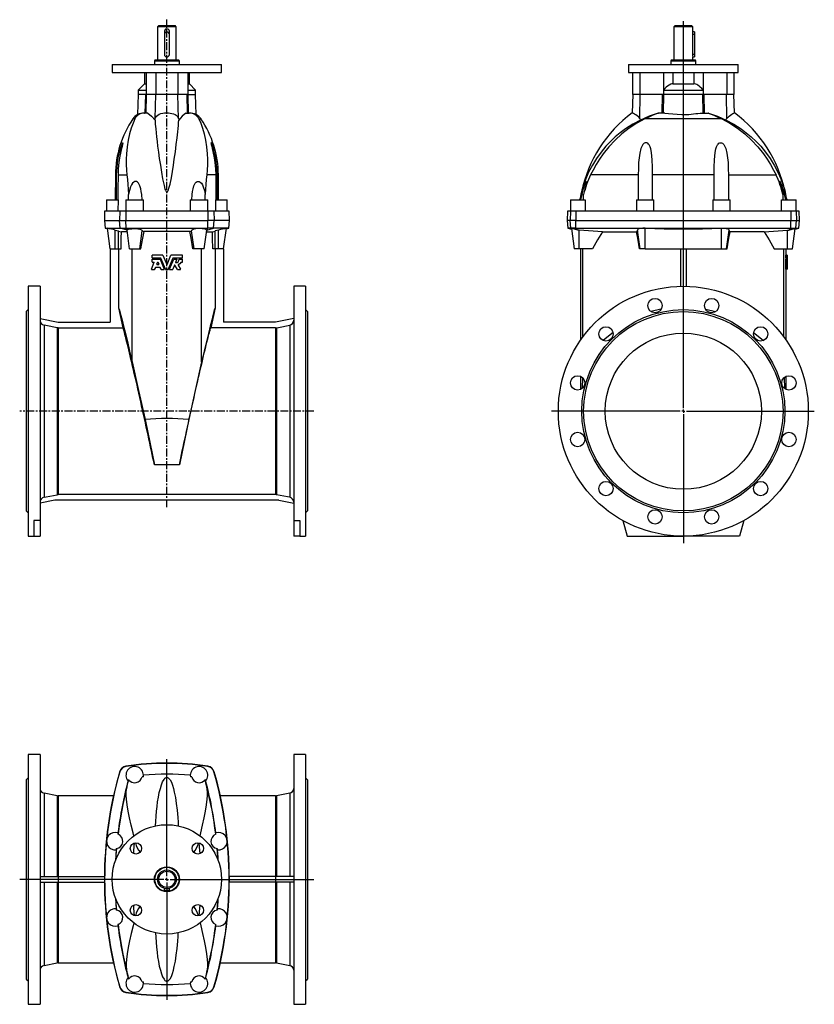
# Model space of a CAD drawing. Extents: x -350 to 921, y -377 to 1198.
import ezdxf

# ---------------------------------------------------------------- set-up
doc = ezdxf.new("R2010")
doc.units = 0
doc.linetypes.add('CENTERX2', pattern=[20.32, 12.7, -2.54, 2.54, -2.54])
doc.layers.get('0').update_dxf_attribs({"linetype": 'CONTINUOUS'})
doc.layers.add('FORMAT', color=7, linetype='CONTINUOUS')

# ---------------------------------------------------------------- blocks, each defined once
blk = doc.blocks.new('SW_CENTERMARKSYMBOL_0')
at = {"layer": 'FORMAT', "color": 0}
for p, q in [((0, 5), (0, 624.1)), ((-5, 0), (-210.9, 0)), ((0, 0), (-2.5, 0)), ((0, 0), (0, 2.5)), ((0, 0), (0, -2.5)), ((0, 0), (2.5, 0)), ((5, 0), (209.6, 0)), ((0, -5), (0, -211.3))]:
    blk.add_line(p, q, dxfattribs=at)
blk = doc.blocks.new('SW_CENTERMARKSYMBOL_1')
at = {"layer": 'FORMAT', "color": 0}
for p, q in [((0, 5), (0, 192.2)), ((-5, 0), (-235.2, 0)), ((0, 0), (-2.5, 0)), ((0, 0), (0, 2.5)), ((0, 0), (0, -2.5)), ((0, 0), (2.5, 0)), ((5, 0), (235.3, 0)), ((0, -5), (0, -192.6))]:
    blk.add_line(p, q, dxfattribs=at)

msp = doc.modelspace()

# ---------------------------------------------------------------- linework, layer by layer
at = {"color": 7, "linetype": 'CONTINUOUS'}
for p, q in [((-127.6, 1188.9), (-129.6, 1186.9)), ((-129.6, 1186.9), (-129.6, 1133.9)), ((-99.6, 1186.9), (-129.6, 1186.9)), ((-127.6, 1188.9), (-101.6, 1188.9)), ((-99.6, 1186.9), (-101.6, 1188.9)), ((-99.6, 1133.9), (-99.6, 1186.9)), ((698.8, 1188.9), (696.8, 1186.9)), ((696.8, 1186.9), (696.8, 1133.9)), ((726.8, 1186.9), (696.8, 1186.9)), ((698.8, 1188.9), (724.8, 1188.9)), ((726.8, 1186.9), (724.8, 1188.9)), ((726.8, 1183.8), (726.8, 1186.9)), ((-118.6, 1179.9), (-118.6, 1174.9)), ((-118.6, 1174.9), (-118.6, 1142.9)), ((-110.6, 1174.9), (-110.6, 1179.9)), ((-110.6, 1142.9), (-110.6, 1174.9)), ((726.2, 1179.9), (726.2, 1174.9)), ((729.8, 1178.9), (726.2, 1178.9)), ((726.2, 1174.9), (726.2, 1142.9)), ((729.8, 1178.9), (729.8, 1174.9)), ((729.8, 1174.9), (729.8, 1142.9)), ((726.8, 1133.9), (726.8, 1138.9)), ((726.8, 1138.9), (729.8, 1138.9)), ((729.8, 1142.9), (729.8, 1138.9)), ((-202.1, 1126.9), (-202.1, 1113.9)), ((-202.1, 1126.9), (-27.1, 1126.9)), ((-133.9, 1133.9), (-134.6, 1131.9)), ((-134.6, 1131.9), (-134.6, 1126.9)), ((-94.6, 1131.9), (-134.6, 1131.9)), ((-95.3, 1133.9), (-133.9, 1133.9)), ((-94.6, 1131.9), (-95.3, 1133.9)), ((-94.6, 1126.9), (-94.6, 1131.9)), ((-27.1, 1113.9), (-27.1, 1126.9)), ((624.3, 1126.9), (624.3, 1113.9)), ((624.3, 1126.9), (799.3, 1126.9)), ((692.5, 1133.9), (691.8, 1131.9)), ((691.8, 1131.9), (691.8, 1126.9)), ((731.8, 1131.9), (691.8, 1131.9)), ((731.1, 1133.9), (692.5, 1133.9)), ((731.8, 1131.9), (731.1, 1133.9)), ((731.8, 1126.9), (731.8, 1131.9)), ((799.3, 1113.9), (799.3, 1126.9)), ((-202.1, 1113.9), (-27.1, 1113.9)), ((-150.6, 1113.9), (-150.6, 1095.9)), ((-147.9, 1113.9), (-147.9, 1085.9)), ((-81.3, 1113.9), (-81.3, 1085.9)), ((-78.6, 1095.9), (-78.6, 1113.9)), ((624.3, 1113.9), (799.3, 1113.9)), ((630.3, 1113.9), (630.3, 1078.9)), ((680.1, 1113.9), (680.1, 1085.9)), ((743.5, 1113.9), (743.5, 1085.9)), ((793.3, 1078.9), (793.3, 1113.9)), ((-150.6, 1095.9), (-160.6, 1085.9)), ((-150.6, 1095.9), (-147.9, 1095.9)), ((-81.3, 1095.9), (-78.6, 1095.9)), ((-68.6, 1085.9), (-78.6, 1095.9)), ((695.2, 1095.9), (728.4, 1095.9)), ((-160.6, 1078.9), (-161.4, 1046.6)), ((-160.6, 1085.9), (-160.6, 1078.9)), ((-160.6, 1085.9), (-147.9, 1085.9)), ((-148.5, 1078.9), (-160.6, 1078.9)), ((-148.5, 1078.9), (-147.8, 1078.9)), ((-147.9, 1085.9), (-147.9, 1078.9)), ((-132.2, 1078.9), (-147.8, 1078.9)), ((-97, 1078.9), (-132.2, 1078.9)), ((-81.4, 1078.9), (-97, 1078.9)), ((-80.7, 1078.9), (-81.4, 1078.9)), ((-81.3, 1085.9), (-81.3, 1078.9)), ((-81.3, 1085.9), (-68.6, 1085.9)), ((-80.7, 1078.9), (-68.6, 1078.9)), ((-68.6, 1078.9), (-68.6, 1085.9)), ((-67.8, 1046.6), (-68.6, 1078.9)), ((630.8, 1078.9), (630, 1049.5)), ((642, 1078.9), (630.3, 1078.9)), ((679.9, 1078.9), (642, 1078.9)), ((680.7, 1078.9), (679.9, 1078.9)), ((680.1, 1085.9), (680.1, 1078.9)), ((680.1, 1085.9), (743.5, 1085.9)), ((742.9, 1078.9), (680.7, 1078.9)), ((742.9, 1078.9), (743.7, 1078.9)), ((743.5, 1085.9), (743.5, 1078.9)), ((781.6, 1078.9), (743.7, 1078.9)), ((793.3, 1078.9), (781.6, 1078.9)), ((793.6, 1049.5), (792.8, 1078.9)), ((-151, 1048.9), (-150.4, 1048.9)), ((-144.9, 1048.9), (-150.4, 1048.9)), ((-84.3, 1048.9), (-78.8, 1048.9)), ((-78.2, 1048.9), (-78.8, 1048.9)), ((671.3, 1048.9), (671.9, 1048.9)), ((682.4, 1048.9), (671.9, 1048.9)), ((741.2, 1048.9), (751.7, 1048.9)), ((752.3, 1048.9), (751.7, 1048.9)), ((-197, 950.2), (-197.3, 909.9)), ((-195.3, 909.9), (-195, 950.2)), ((-33.9, 909.9), (-34.2, 950.2)), ((-31.9, 909.9), (-32.2, 950.2)), ((662.7, 909.9), (662.6, 950.2)), ((760.9, 909.9), (761, 950.2)), ((-175.9, 909.9), (-175.8, 918.9)), ((-53.3, 909.9), (-53.4, 918.9)), ((552.2, 909.9), (552.3, 918.9)), ((871.4, 909.9), (871.3, 918.9)), ((-211.1, 909.9), (-211.1, 891.9)), ((-211.1, 909.9), (-192.7, 909.9)), ((-192.7, 909.9), (-192.9, 891.9)), ((-180.1, 909.9), (-180.1, 891.9)), ((-180.1, 909.9), (-152.1, 909.9)), ((-152.1, 893.7), (-152.1, 909.9)), ((-77.1, 909.9), (-77.1, 893.7)), ((-77.1, 909.9), (-49.1, 909.9)), ((-49.1, 891.9), (-49.1, 909.9)), ((-36.3, 891.9), (-36.5, 909.9)), ((-36.5, 909.9), (-18.1, 909.9)), ((-18.1, 891.9), (-18.1, 909.9)), ((531.3, 909.9), (531.3, 891.9)), ((531.3, 909.9), (554.6, 909.9)), ((554.6, 909.9), (554.5, 891.9)), ((636.8, 909.9), (636.8, 891.9)), ((636.8, 909.9), (664.8, 909.9)), ((664.8, 891.9), (664.8, 909.9)), ((758.8, 909.9), (758.8, 891.9)), ((758.8, 909.9), (786.8, 909.9)), ((786.8, 891.9), (786.8, 909.9)), ((869.1, 891.9), (869, 909.9)), ((869, 909.9), (892.3, 909.9)), ((892.3, 891.9), (892.3, 909.9)), ((-214.2, 891.9), (-214.6, 876.9)), ((-189.9, 891.9), (-214.2, 891.9)), ((-180.1, 891.9), (-189.9, 891.9)), ((-49.1, 891.9), (-180.1, 891.9)), ((-152.1, 891.9), (-152.1, 893.7)), ((-77.1, 893.7), (-77.1, 891.9)), ((-39.3, 891.9), (-49.1, 891.9)), ((-15, 891.9), (-39.3, 891.9)), ((-14.6, 876.9), (-15, 891.9)), ((526.2, 891.9), (525.8, 876.9)), ((531.1, 891.9), (526.2, 891.9)), ((539.7, 891.9), (531.1, 891.9)), ((883.8, 891.9), (539.7, 891.9)), ((892.5, 891.9), (883.8, 891.9)), ((897.4, 891.9), (892.5, 891.9)), ((897.8, 876.9), (897.4, 891.9)), ((-214.6, 876.9), (-213.5, 864.9)), ((-214.6, 876.9), (-190.3, 876.9)), ((-190.3, 876.9), (-180.2, 876.9)), ((-180.2, 876.9), (-49, 876.9)), ((-38.9, 876.9), (-49, 876.9)), ((-14.6, 876.9), (-38.9, 876.9)), ((-15.6, 864.9), (-14.6, 876.9)), ((525.8, 876.9), (526.8, 864.9)), ((530.7, 876.9), (525.8, 876.9)), ((539.6, 876.9), (530.7, 876.9)), ((539.6, 876.9), (884, 876.9)), ((884, 876.9), (892.8, 876.9)), ((892.8, 876.9), (897.8, 876.9)), ((896.7, 864.9), (897.8, 876.9)), ((-213.5, 864.9), (-209.7, 863.8)), ((-213.5, 864.9), (-189.3, 864.9)), ((-205.2, 831.9), (-209.8, 864.7)), ((-197.1, 861.6), (-191.9, 860.3)), ((-189.3, 864.9), (-180, 864.9)), ((-178, 859.1), (-187.4, 859.1)), ((-180, 864.9), (-49.2, 864.9)), ((-178.4, 861.7), (-178.2, 861.8)), ((-174.2, 831.9), (-178.4, 861.7)), ((-178.2, 861.8), (-178.3, 861.8)), ((-78, 859.4), (-151.2, 859.4)), ((-55, 831.9), (-50.8, 861.7)), ((-51.2, 859.1), (-41.8, 859.1)), ((-51, 861.8), (-50.9, 861.8)), ((-50.8, 861.7), (-51, 861.8)), ((-39.9, 864.9), (-49.2, 864.9)), ((-15.6, 864.9), (-39.9, 864.9)), ((-32.1, 861.6), (-37.3, 860.3)), ((-24, 831.9), (-19.4, 864.7)), ((-19.5, 863.8), (-15.6, 864.9)), ((526.8, 864.9), (532.8, 863.3)), ((531.8, 864.9), (526.8, 864.9)), ((539.9, 864.9), (531.8, 864.9)), ((532.7, 864.1), (537.2, 831.9)), ((539.9, 864.9), (883.7, 864.9)), ((543.2, 861.8), (543.1, 861.8)), ((545.3, 861.7), (543.2, 861.8)), ((582.6, 859.1), (545.3, 861.7)), ((582.6, 859.1), (636.9, 859.1)), ((642.7, 831.9), (638.5, 861.6)), ((780.9, 831.9), (785, 861.6)), ((841, 859.1), (786.7, 859.1)), ((841, 859.1), (878.3, 861.7)), ((878.3, 861.7), (880.4, 861.8)), ((880.4, 861.8), (880.5, 861.8)), ((883.7, 864.9), (891.8, 864.9)), ((886.4, 831.9), (890.9, 864.1)), ((890.8, 863.3), (896.7, 864.9)), ((891.8, 864.9), (896.7, 864.9)), ((-205.2, 831.9), (-197.1, 831.9)), ((-205.1, 831.9), (-205.1, 714.4)), ((-197.1, 831.9), (-191.9, 831.9)), ((-192.1, 831.9), (-192.1, 737.4)), ((-191.9, 831.9), (-188, 831.9)), ((-174.2, 831.9), (-158.1, 831.9)), ((-170.1, 651), (-170.1, 831.9)), ((-158.1, 831.9), (-156.3, 831.9)), ((-138, 817.3), (-138, 821.6)), ((-137.8, 821.9), (-121.3, 821.9)), ((-121.3, 821.9), (-121.3, 821.9)), ((-121.1, 821.7), (-114.8, 806.6)), ((-121.1, 821.7), (-114.8, 806.6)), ((-121.1, 821.7), (-121.1, 821.7)), ((-114.4, 806.6), (-108.1, 821.7)), ((-114.4, 806.6), (-108.1, 821.7)), ((-108.1, 821.7), (-108.1, 821.7)), ((-107.9, 821.9), (-90.1, 821.9)), ((-107.9, 821.9), (-107.9, 821.9)), ((-89.9, 821.6), (-89.9, 817.3)), ((-71.1, 831.9), (-72.9, 831.9)), ((-55, 831.9), (-71.1, 831.9)), ((-59.1, 651), (-59.1, 831.9)), ((-37.3, 831.9), (-41.2, 831.9)), ((-32.1, 831.9), (-37.3, 831.9)), ((-37.1, 831.9), (-37.1, 737.4)), ((-24, 831.9), (-32.1, 831.9)), ((-24.1, 831.9), (-24.1, 714.4)), ((545.3, 831.9), (537.2, 831.9)), ((566.3, 831.9), (545.3, 831.9)), ((547.3, 831.9), (547.3, 685.6)), ((551, 690.8), (551, 831.9)), ((642.7, 831.9), (641.9, 831.9)), ((650.8, 831.9), (642.7, 831.9)), ((650.8, 831.9), (772.8, 831.9)), ((707.3, 831.9), (707.3, 771.8)), ((716.3, 831.9), (716.3, 771.8)), ((772.8, 831.9), (780.9, 831.9)), ((780.9, 831.9), (781.7, 831.9)), ((857.3, 831.9), (878.3, 831.9)), ((872.6, 690.8), (872.6, 831.9)), ((877.1, 821.9), (875.6, 821.9)), ((875.6, 817.3), (875.6, 821.6)), ((877.1, 821.6), (875.6, 821.6)), ((876.8, 821.9), (876.2, 821.9)), ((876.3, 821.9), (876.3, 831.9)), ((877.1, 821.9), (877.7, 821.9)), ((877.1, 817.3), (877.1, 821.6)), ((877.7, 821.7), (877.8, 806.6)), ((878.3, 831.9), (886.4, 831.9)), ((-139.3, 799.2), (-134.7, 810.2)), ((-138, 810.7), (-138, 815)), ((-137.8, 817.1), (-124.6, 817.1)), ((-137.8, 815.3), (-125.7, 815.3)), ((-137.8, 810.5), (-135, 810.5)), ((-130.9, 807), (-129.3, 810.7)), ((-130.9, 807), (-130.8, 807)), ((-130.8, 807), (-129.3, 810.7)), ((-130.6, 806.6), (-127.6, 806.6)), ((-129.3, 810.7), (-129.3, 810.7)), ((-128.9, 810.7), (-127.3, 807)), ((-125.7, 815.3), (-125.7, 815.3)), ((-125.5, 815.1), (-118.9, 799.2)), ((-125.5, 815.1), (-118.9, 799.2)), ((-125.5, 815.1), (-125.5, 815.1)), ((-116.9, 799), (-124.3, 816.9)), ((-114.8, 806.6), (-114.8, 806.6)), ((-114.4, 806.6), (-114.4, 806.6)), ((-104.9, 816.9), (-112.3, 799)), ((-110.3, 799.2), (-103.7, 815.1)), ((-110.3, 799.2), (-103.7, 815.1)), ((-102.4, 805.6), (-105.2, 799)), ((-104.6, 817.1), (-90.1, 817.1)), ((-103.7, 815.1), (-103.7, 815.1)), ((-103.5, 815.3), (-98.8, 815.3)), ((-103.5, 815.3), (-103.5, 815.3)), ((-97.7, 798.9), (-102, 805.7)), ((-102, 805.7), (-102, 805.7)), ((-97.7, 798.9), (-102, 805.7)), ((-98.5, 815), (-100.6, 809.9)), ((-96.7, 805.6), (-92.6, 799.2)), ((-94.7, 815.3), (-94.8, 815.3)), ((-94.7, 815.3), (-90.1, 815.3)), ((-91.5, 810.5), (-90.1, 810.5)), ((-89.9, 815), (-89.9, 810.7)), ((877.1, 817.3), (875.6, 817.3)), ((877.1, 817.1), (875.6, 817.1)), ((877.1, 815.3), (875.6, 815.3)), ((875.6, 810.7), (875.6, 815)), ((877.1, 815), (875.6, 815)), ((877.1, 810.7), (875.6, 810.7)), ((877.1, 810.5), (875.6, 810.5)), ((875.6, 799.2), (875.8, 810.2)), ((877, 810.2), (875.8, 810.2)), ((876.2, 815.3), (876.2, 816.9)), ((876.8, 816.9), (876.2, 816.9)), ((877.1, 817.1), (877.7, 817.1)), ((877.1, 815.3), (877.6, 815.3)), ((877.1, 810.7), (877.1, 815)), ((877.1, 799.2), (877.3, 810.2)), ((877.5, 810.7), (877.6, 807)), ((877.5, 807), (877.5, 810.7)), ((877.5, 806.6), (877.6, 806.6)), ((877.6, 815.1), (877.8, 799.2)), ((877.8, 799), (877.7, 816.9)), ((877.8, 798.8), (877.8, 806.5)), ((-139.1, 798.8), (-134.4, 798.8)), ((-134.4, 798.8), (-134.3, 798.8)), ((-132.9, 802), (-134.2, 799)), ((-134.2, 799), (-134.1, 799)), ((-132.8, 802), (-134.1, 799)), ((-132.9, 802), (-132.8, 802)), ((-132.7, 802.2), (-125.5, 802.2)), ((-124, 799), (-125.3, 802)), ((-123.8, 798.8), (-119.1, 798.8)), ((-119.1, 798.8), (-119.1, 798.8)), ((-118.9, 799.2), (-118.9, 799.2)), ((-116.7, 798.8), (-112.5, 798.8)), ((-110.3, 799.2), (-110.3, 799.2)), ((-110.1, 798.8), (-110.1, 798.8)), ((-110.1, 798.8), (-105.4, 798.8)), ((-97.7, 798.9), (-97.7, 798.9)), ((-97.5, 798.8), (-92.8, 798.8)), ((-97.5, 798.8), (-97.5, 798.8)), ((877.1, 799.2), (875.6, 799.2)), ((876.7, 798.8), (876.2, 798.8)), ((876.3, 685.6), (876.3, 798.8)), ((877.4, 802), (877.3, 799)), ((877.4, 802.2), (877.6, 802.2)), ((877.7, 799), (877.6, 802)), ((877.8, 798.8), (877.8, 798.8)), ((-317.6, 771.9), (-336.6, 771.9)), ((-336.6, 771.9), (-336.6, 371.9)), ((-317.6, 771.9), (-317.6, 396.8)), ((107.4, 771.9), (88.4, 771.9)), ((88.4, 771.9), (88.4, 396.8)), ((107.4, 771.9), (107.4, 371.9)), ((-336.6, 734.4), (-339.6, 731.4)), ((-339.6, 731.4), (-339.6, 412.4)), ((-192.1, 737.4), (-185, 705.3)), ((-37.1, 737.4), (-44.2, 705.3)), ((110.4, 731.4), (107.4, 734.4)), ((110.4, 731.4), (110.4, 412.4)), ((-317.6, 720), (-288.4, 714.4)), ((-288.4, 714.4), (-205.1, 714.4)), ((59.2, 714.4), (-24.1, 714.4)), ((88.4, 720), (59.2, 714.4)), ((-288.5, 705.3), (-185, 705.3)), ((59.3, 705.3), (-44.2, 705.3)), ((547.3, 627.7), (547.3, 606.6)), ((550.3, 625.8), (549.8, 608.1)), ((873.3, 625.8), (873.7, 608.1)), ((876.3, 606.6), (876.3, 627.7)), ((-149.6, 558.5), (-134.6, 486)), ((-79.6, 558.5), (-94.6, 486)), ((-293.9, 429.4), (-317.6, 424.8)), ((64.7, 429.4), (-293.9, 429.4)), ((59.3, 438.4), (-288.5, 438.4)), ((64.7, 429.4), (88.4, 424.8)), ((-339.6, 412.4), (-336.6, 409.4)), ((107.4, 409.4), (110.4, 412.4)), ((-317.6, 396.8), (-327.6, 396.8)), ((-327.6, 396.8), (-327.6, 371.9)), ((-317.6, 396.8), (-317.6, 371.9)), ((88.4, 396.8), (98.4, 396.8)), ((88.4, 396.8), (88.4, 371.9)), ((98.4, 396.8), (98.4, 371.9)), ((615.1, 396.8), (621.8, 371.9)), ((808.5, 396.8), (801.8, 371.9)), ((-336.6, 371.9), (-327.6, 371.9)), ((-327.6, 371.9), (-317.6, 371.9)), ((98.4, 371.9), (88.4, 371.9)), ((98.4, 371.9), (107.4, 371.9)), ((621.8, 371.9), (711.8, 371.9)), ((801.8, 371.9), (711.8, 371.9)), ((-317.6, 22.7), (-336.6, 22.7)), ((-336.6, 22.7), (-336.6, -377.3)), ((-317.6, 22.7), (-317.6, -377.3)), ((107.4, 22.7), (88.4, 22.7)), ((88.4, 22.7), (88.4, -377.3)), ((107.4, 22.7), (107.4, -377.3)), ((-336.6, -14.8), (-339.6, -17.8)), ((110.4, -17.8), (107.4, -14.8)), ((-339.6, -17.8), (-339.6, -336.8)), ((-175.9, -17.7), (-175.8, -17.8)), ((-53.3, -17.7), (-53.4, -17.8)), ((110.4, -17.8), (110.4, -336.8)), ((-290.1, -43.6), (-311.1, -39.5)), ((-200.1, -43.8), (-288.5, -43.8)), ((59.3, -43.8), (-29.1, -43.8)), ((81.9, -39.5), (60.9, -43.6)), ((-195.3, -128.2), (-195, -128.1)), ((-33.9, -128.2), (-34.2, -128.1)), ((-317.6, -172.8), (-288.4, -172.8)), ((-288.4, -172.8), (-288.4, -181.8)), ((-288.4, -172.8), (-214.6, -172.8)), ((59.2, -172.8), (-14.6, -172.8)), ((59.2, -172.8), (59.2, -181.8)), ((88.4, -172.8), (59.2, -172.8)), ((-317.6, -181.8), (-288.4, -181.8)), ((-288.4, -181.8), (-214.6, -181.8)), ((59.2, -181.8), (-14.6, -181.8)), ((88.4, -181.8), (59.2, -181.8)), ((-118.6, -195.3), (-118.6, -191.7)), ((-110.6, -195.3), (-118.6, -195.3)), ((-110.6, -195.3), (-110.6, -191.7)), ((-195.3, -226.4), (-195, -226.5)), ((-33.9, -226.4), (-34.2, -226.5)), ((-311.1, -315), (-290.1, -310.9)), ((-288.5, -310.8), (-200.1, -310.8)), ((-29.1, -310.8), (59.3, -310.8)), ((60.9, -310.9), (81.9, -315)), ((-339.6, -336.8), (-336.6, -339.8)), ((-175.9, -336.9), (-175.8, -336.8)), ((-53.3, -336.9), (-53.4, -336.8)), ((107.4, -339.8), (110.4, -336.8)), ((-336.6, -377.3), (-317.6, -377.3)), ((88.4, -377.3), (107.4, -377.3))]:
    msp.add_line(p, q, dxfattribs=at)
at = {"color": 8, "linetype": 'CONTINUOUS'}
for p, q in [((729.8, 1174.9), (726.2, 1174.9)), ((729.8, 1142.9), (726.2, 1142.9)), ((-132.2, 1113.9), (-132.2, 1078.9)), ((-97, 1113.9), (-97, 1078.9)), ((642, 1113.9), (642, 1078.9)), ((695.2, 1113.9), (695.2, 1095.9)), ((728.4, 1113.9), (728.4, 1095.9)), ((781.6, 1113.9), (781.6, 1078.9)), ((-149.1, 1048.9), (-148.5, 1078.9)), ((-147.7, 1048.9), (-147, 1078.9)), ((-133.1, 1040.3), (-132.2, 1078.9)), ((-96.1, 1040.3), (-97, 1078.9)), ((-81.5, 1048.9), (-82.2, 1078.9)), ((-80.1, 1048.9), (-80.7, 1078.9)), ((642.1, 1040.3), (642.5, 1078.9)), ((678, 1048.9), (678.3, 1078.9)), ((680.1, 1048.9), (680.7, 1078.9)), ((743.4, 1048.9), (742.9, 1078.9)), ((745.5, 1048.9), (745.2, 1078.9)), ((781.4, 1040.3), (781.1, 1078.9)), ((-165.9, 1039.6), (-169.2, 1039.6)), ((-63.3, 1039.6), (-60, 1039.6)), ((773.5, 1039.6), (650.1, 1039.6)), ((-195, 950.2), (-197, 950.2)), ((-192.7, 950.2), (-178.5, 950.2)), ((-36.5, 950.2), (-50.7, 950.2)), ((-34.2, 950.2), (-32.2, 950.2)), ((639.6, 950.2), (563.5, 950.2)), ((761, 950.2), (662.6, 950.2)), ((783.9, 950.2), (860.1, 950.2)), ((-189.9, 891.9), (-190.3, 876.9)), ((-180.1, 891.9), (-180.2, 876.9)), ((-49.1, 891.9), (-49, 876.9)), ((-39.3, 891.9), (-38.9, 876.9)), ((531.1, 891.9), (530.7, 876.9)), ((539.7, 891.9), (539.6, 876.9)), ((883.8, 891.9), (884, 876.9)), ((892.5, 891.9), (892.8, 876.9)), ((-189.3, 864.9), (-190.3, 876.9)), ((-180, 864.9), (-180.2, 876.9)), ((-49.2, 864.9), (-49, 876.9)), ((-39.9, 864.9), (-38.9, 876.9)), ((531.8, 864.9), (530.7, 876.9)), ((539.9, 864.9), (539.6, 876.9)), ((883.7, 864.9), (884, 876.9)), ((891.8, 864.9), (892.8, 876.9)), ((-197.1, 831.9), (-197.1, 861.6)), ((-191.9, 831.9), (-191.9, 860.3)), ((-178.3, 861.8), (-189.3, 864.9)), ((-178.3, 861.8), (-180, 864.9)), ((-158.1, 831.9), (-154, 860.7)), ((-71.1, 831.9), (-75.2, 860.7)), ((-50.9, 861.8), (-49.2, 864.9)), ((-50.9, 861.8), (-39.9, 864.9)), ((-37.3, 831.9), (-37.3, 860.3)), ((-32.1, 831.9), (-32.1, 861.6)), ((543.1, 861.8), (531.8, 864.9)), ((543.1, 861.8), (539.9, 864.9)), ((545.3, 831.9), (545.3, 861.7)), ((650.8, 831.9), (650.8, 864.7)), ((772.8, 831.9), (772.8, 864.7)), ((878.3, 831.9), (878.3, 861.7)), ((880.5, 861.8), (883.7, 864.9)), ((880.5, 861.8), (891.8, 864.9)), ((-311.1, 709.5), (-311.1, 434.2)), ((81.9, 709.5), (81.9, 434.2)), ((-290.1, 705.4), (-290.1, 438.3)), ((-288.5, 705.3), (-288.5, 438.4)), ((59.3, 705.3), (59.3, 438.4)), ((60.9, 705.4), (60.9, 438.3)), ((-94.6, 486), (-134.6, 486)), ((-180.1, 3.4), (-180.2, 3.8)), ((-49.1, 3.4), (-49, 3.8)), ((-189.9, -5.2), (-190.3, -5.1)), ((-39.3, -5.2), (-38.9, -5.1)), ((-311.1, -39.5), (-311.1, -172.8)), ((-290.1, -43.6), (-290.1, -172.8)), ((-288.5, -43.8), (-288.5, -172.8)), ((59.3, -43.8), (59.3, -172.8)), ((60.9, -43.6), (60.9, -172.8)), ((81.9, -39.5), (81.9, -172.8)), ((-311.1, -181.8), (-311.1, -315)), ((-290.1, -181.8), (-290.1, -310.9)), ((-288.5, -181.8), (-288.5, -310.8)), ((59.3, -181.8), (59.3, -310.8)), ((60.9, -181.8), (60.9, -310.9)), ((81.9, -181.8), (81.9, -315)), ((-189.9, -349.3), (-190.3, -349.5)), ((-180.1, -358), (-180.2, -358.4)), ((-49.1, -358), (-49, -358.4)), ((-39.3, -349.3), (-38.9, -349.5))]:
    msp.add_line(p, q, dxfattribs=at)
at = {"color": 7, "linetype": 'CONTINUOUS'}
for points in [[(726.8, 1183.8), (726.8, 1183.8), (726.7, 1183.5), (726.5, 1182.8), (726.4, 1181.7), (726.3, 1180.4), (726.2, 1179.9)], [(695.2, 1095.9), (693.6, 1095.7), (692, 1095.3), (688.9, 1093.9), (686.6, 1092.3), (684.4, 1090.5), (682.1, 1088.2), (680.1, 1085.9)], [(743.5, 1085.9), (741.4, 1088.3), (738.9, 1090.7), (737, 1092.3), (735, 1093.7), (733.3, 1094.6), (731.6, 1095.3), (728.9, 1095.8), (728.4, 1095.9)], [(-144.9, 1048.9), (-139.1, 1044), (-133.5, 1037.9)], [(-133.5, 1037.9), (-133.2, 1039.6), (-133.1, 1040.3)], [(-133.1, 1040.3), (-132.8, 1041.2), (-132.1, 1042.7), (-131.1, 1044), (-129.3, 1045.6), (-127, 1047), (-124.4, 1048.1), (-121.3, 1048.9), (-118.3, 1049.3), (-115.1, 1049.5), (-112.1, 1049.4), (-109.2, 1049.1), (-106.5, 1048.5), (-103.9, 1047.7), (-101.6, 1046.7), (-99.6, 1045.4), (-98.1, 1044), (-96.9, 1042.3), (-96.1, 1040.3)], [(-96.1, 1040.3), (-95.7, 1038.3), (-95.7, 1037.9)], [(-84.3, 1048.9), (-90.1, 1044), (-95.7, 1037.9)], [(642.1, 1040.3), (641.1, 1041.7), (639.9, 1042.9), (637.8, 1044.6), (635.7, 1046.1), (633.8, 1047.3), (632.2, 1048.3), (631, 1049), (630.2, 1049.4), (630, 1049.5)], [(643, 1037.9), (642.5, 1039.6), (642.1, 1040.3)], [(671.3, 1048.9), (657, 1044), (643, 1037.9)], [(671.9, 1048.9), (671.9, 1048.9), (671.6, 1048.7), (670.4, 1048.2), (668.9, 1047.6), (667.2, 1047), (663.1, 1045.4), (658.7, 1043.5), (654.4, 1041.6), (650.1, 1039.6)], [(682.4, 1048.9), (688.3, 1048.5), (694.8, 1047.8), (701.8, 1047), (709.3, 1046.5), (716.8, 1046.6), (720.6, 1046.9), (724.3, 1047.2), (731.6, 1048.1), (735.2, 1048.5), (738.6, 1048.8), (741.2, 1048.9)], [(751.7, 1048.9), (751.6, 1048.9), (751.9, 1048.7), (753.2, 1048.2), (754.7, 1047.6), (756.4, 1047), (760.5, 1045.4), (764.9, 1043.5), (769.2, 1041.6), (773.5, 1039.6)], [(752.3, 1048.9), (766.6, 1044), (780.6, 1037.9)], [(780.6, 1037.9), (781.1, 1039.6), (781.4, 1040.3)], [(781.4, 1040.3), (782.1, 1041.2), (783.4, 1042.7), (784.9, 1044), (787.1, 1045.6), (789.3, 1047), (791, 1048.1), (792.4, 1048.9), (793.2, 1049.3), (793.5, 1049.5), (793.5, 1049.5)], [(-165.9, 1039.6), (-168.8, 1032.8), (-171.6, 1025), (-174.2, 1015.9), (-176.5, 1005.8), (-178.2, 995.1), (-179.3, 983.7), (-179.7, 975.4), (-179.6, 966.7), (-179.2, 957.9), (-178.5, 950.2)], [(-133.5, 1037.9), (-133.1, 1031.3), (-132.5, 1023.8), (-131.9, 1017.6), (-131.2, 1010.8), (-130.3, 1003.5), (-129.4, 995.8), (-128.1, 986.3), (-126.7, 976.2), (-125, 965.4), (-123.3, 954.2), (-121.4, 943.8), (-119.2, 933), (-117.7, 927.5), (-117, 925.6), (-116.5, 924.4), (-115.9, 923.4), (-115.4, 922.7), (-115, 922.5), (-114.7, 922.4), (-114.3, 922.4), (-114, 922.6), (-113.5, 923.1), (-112.4, 925.1), (-110.7, 930.2), (-109.5, 935.4), (-107.4, 945.6), (-105.7, 955.6), (-104.1, 965.5), (-102.7, 975.1), (-101, 987.1), (-99.5, 998.5), (-98.2, 1009.3), (-97.1, 1019.2), (-96.6, 1024.4), (-96.2, 1029.2), (-95.9, 1033.8), (-95.7, 1037.9)], [(-63.3, 1039.6), (-60.4, 1032.8), (-57.6, 1025), (-55, 1015.9), (-52.7, 1005.8), (-51, 995.1), (-49.9, 983.7), (-49.5, 975.4), (-49.6, 966.7), (-50, 957.9), (-50.7, 950.2)], [(643, 1037.9), (630.9, 1031.3), (619.3, 1023.8), (610.9, 1017.6), (602.9, 1010.8), (595.2, 1003.5), (588, 995.8), (580.1, 986.3), (572.8, 976.2), (566.2, 965.4), (560.3, 954.2), (555.7, 943.8), (551.8, 933), (550.1, 927.5), (549.5, 925.6), (549.2, 924.4), (548.9, 923.4), (548.7, 922.7), (548.7, 922.5), (548.6, 922.4), (548.6, 922.4)], [(650.1, 1039.6), (637.4, 1032.8), (625.3, 1025), (613.5, 1015.9), (602.5, 1005.8), (592.5, 995.1), (583.4, 983.7), (577.6, 975.4), (572.2, 966.7), (567.3, 957.9), (563.5, 950.2)], [(773.5, 1039.6), (786.2, 1032.8), (798.3, 1025), (810.1, 1015.9), (821.1, 1005.8), (831.1, 995.1), (840.2, 983.7), (846, 975.4), (851.4, 966.7), (856.3, 957.9), (860.1, 950.2)], [(780.6, 1037.9), (792.7, 1031.3), (804.3, 1023.8), (812.6, 1017.6), (820.6, 1010.8), (828.3, 1003.5), (835.6, 995.8), (843.5, 986.3), (850.7, 976.2), (857.4, 965.4), (863.2, 954.2), (867.8, 943.8), (871.8, 933), (873.5, 927.5), (874, 925.6), (874.4, 924.4), (874.7, 923.4), (874.8, 922.7), (874.9, 922.5), (874.9, 922.4), (874.9, 922.4)], [(-195, 950.2), (-194.4, 962.2), (-193, 974.2), (-191.9, 980.1), (-190.5, 986), (-189, 991.6), (-187.9, 994.9), (-186.9, 998), (-186.3, 999.4), (-185.8, 1000.6), (-185.4, 1001.3), (-185.2, 1001.6), (-185.1, 1001.4), (-185.2, 1000.6), (-185.7, 998.6), (-186.4, 995.6), (-187.2, 992.2), (-188.9, 984.9), (-190.3, 977.4), (-191.4, 969.7), (-192.3, 960), (-192.7, 950.2)], [(-34.2, 950.2), (-34.8, 962.2), (-36.2, 974.2), (-37.3, 980.1), (-38.7, 986), (-40.2, 991.6), (-41.3, 994.9), (-42.3, 998), (-42.9, 999.4), (-43.4, 1000.6), (-43.8, 1001.3), (-44, 1001.6), (-44.1, 1001.4), (-44, 1000.6), (-43.5, 998.6), (-42.8, 995.6), (-42, 992.2), (-40.3, 984.9), (-38.9, 977.4), (-37.8, 969.7), (-36.9, 960), (-36.5, 950.2)], [(662.6, 950.2), (662.5, 962.2), (662, 974.2), (661.6, 980.1), (660.8, 986), (659.6, 991.6), (658.5, 994.9), (657, 998), (656, 999.4), (654.8, 1000.6), (653.5, 1001.3), (652, 1001.6), (650.7, 1001.4), (649.1, 1000.6), (647.2, 998.6), (645.3, 995.6), (644, 992.2), (642, 984.9), (640.9, 977.4), (640.2, 969.7), (639.8, 960), (639.6, 950.2)], [(761, 950.2), (761.1, 962.2), (761.5, 974.2), (762, 980.1), (762.7, 986), (764, 991.6), (765, 994.9), (766.5, 998), (767.5, 999.4), (768.8, 1000.6), (770.1, 1001.3), (771.6, 1001.6), (772.9, 1001.4), (774.4, 1000.6), (776.4, 998.6), (778.3, 995.6), (779.6, 992.2), (781.6, 984.9), (782.7, 977.4), (783.3, 969.7), (783.8, 960), (783.9, 950.2)], [(-192.7, 950.2), (-192.9, 926.6), (-193, 909.9)], [(-178.5, 950.2), (-177.7, 942.6), (-177, 934.9), (-176.4, 927), (-175.8, 918.9)], [(-50.7, 950.2), (-51.5, 942.6), (-52.2, 934.9), (-52.8, 927), (-53.4, 918.9)], [(-36.5, 950.2), (-36.3, 926.6), (-36.2, 909.9)], [(639.6, 950.2), (639.6, 926.6), (639.5, 909.9)], [(783.9, 950.2), (784, 926.6), (784.1, 909.9)], [(-154.4, 909.9), (-154.9, 918.7), (-155.5, 923.4), (-156.4, 928), (-157.7, 932.5), (-158.7, 934.8), (-160, 936.9), (-161.4, 938.4), (-163.3, 939.5), (-164.6, 939.7), (-166, 939.5), (-167.7, 938.7), (-169.8, 936.6), (-171.4, 934), (-172.7, 931.2), (-174.6, 925.2), (-175.8, 918.9)], [(-74.8, 909.9), (-74.3, 918.7), (-73.7, 923.4), (-72.8, 928), (-71.5, 932.5), (-70.5, 934.8), (-69.2, 936.9), (-67.8, 938.4), (-65.9, 939.5), (-64.6, 939.7), (-63.2, 939.5), (-61.5, 938.7), (-59.4, 936.6), (-57.8, 934), (-56.5, 931.2), (-54.6, 925.2), (-53.4, 918.9)], [(547.7, 909.9), (549.7, 918.7), (550.9, 923.4), (552.3, 928), (553.9, 932.5), (554.7, 934.8), (555.6, 936.9), (556.3, 938.4), (556.9, 939.5), (557.2, 939.7), (557.3, 939.5), (557.2, 938.7), (556.7, 936.6), (556, 934), (555.3, 931.2), (553.8, 925.2), (552.3, 918.9)], [(875.8, 909.9), (873.9, 918.7), (872.6, 923.4), (871.2, 928), (869.7, 932.5), (868.8, 934.8), (868, 936.9), (867.2, 938.4), (866.6, 939.5), (866.4, 939.7), (866.3, 939.5), (866.4, 938.7), (866.9, 936.6), (867.5, 934), (868.3, 931.2), (869.8, 925.2), (871.3, 918.9)], [(-188, 831.9), (-187.7, 849), (-187.4, 859.1)], [(-178.2, 861.8), (-177.7, 862.3), (-176.9, 862.8), (-175.8, 863.2), (-174.4, 863.6), (-172.7, 863.8), (-170.9, 864), (-168.9, 864.1), (-164.9, 864.1), (-161.1, 863.7), (-157.9, 863), (-155.4, 862.1), (-154.6, 861.6), (-154.1, 861), (-154, 860.7)], [(-156.3, 831.9), (-153.3, 849), (-151.2, 859.4)], [(-72.9, 831.9), (-75.9, 849), (-78, 859.4)], [(-51, 861.8), (-51.5, 862.3), (-52.3, 862.8), (-53.4, 863.2), (-54.8, 863.6), (-56.5, 863.8), (-58.3, 864), (-60.3, 864.1), (-64.3, 864.1), (-68.1, 863.7), (-71.3, 863), (-73.8, 862.1), (-74.6, 861.6), (-75.1, 861), (-75.2, 860.7)], [(-41.2, 831.9), (-41.5, 849), (-41.8, 859.1)], [(582.6, 859.1), (574.4, 845.9), (566.3, 831.9)], [(638.7, 860.3), (638.4, 859.7), (637.5, 859.3), (636.9, 859.1)], [(641.9, 831.9), (639, 849), (636.9, 859.1)], [(650.8, 864.7), (646.9, 864.6), (643.3, 864.2), (640.6, 863.5), (639.6, 863.1), (638.9, 862.6), (638.5, 861.6)], [(650.8, 864.7), (681.3, 864), (711.8, 863.8), (742.3, 864), (772.8, 864.7)], [(772.8, 864.7), (776.7, 864.6), (780.2, 864.2), (783, 863.5), (783.9, 863.1), (784.6, 862.6), (785, 861.6)], [(781.7, 831.9), (784.6, 849), (786.7, 859.1)], [(784.9, 860.3), (785.1, 859.7), (786.1, 859.3), (786.7, 859.1)], [(841, 859.1), (849.1, 845.9), (857.3, 831.9)], [(-91.7, 810.4), (-93.8, 807.7), (-96.6, 806)], [(877.5, 810.7), (877.5, 810.7), (877.5, 810.8), (877.5, 810.8), (877.5, 810.8), (877.5, 810.8), (877.5, 810.8), (877.5, 810.7), (877.5, 810.7)], [(877.8, 806.6), (877.8, 806.5), (877.8, 806.5), (877.8, 806.4), (877.8, 806.4), (877.8, 806.4), (877.8, 806.5), (877.8, 806.5), (877.8, 806.6)], [(-192.1, 737.4), (-191.8, 737.2), (-191, 735.1), (-189.8, 731.2), (-188.3, 725.3), (-186.3, 717.6), (-183.9, 708), (-181, 696.5), (-177.8, 683.2), (-174.2, 668), (-170.1, 651)], [(-37.1, 737.4), (-37.4, 737.2), (-38.2, 735.1), (-39.4, 731.2), (-40.9, 725.3), (-42.9, 717.6), (-45.3, 708), (-48.2, 696.5), (-51.4, 683.2), (-55, 668), (-59.1, 651)], [(676.5, 735.3), (675.7, 735.1), (660.2, 731.3)], [(747, 735.3), (747.9, 735.1), (763.4, 731.3)], [(-290.1, 705.4), (-308.2, 709), (-311.1, 709.5)], [(60.9, 705.4), (63.8, 706), (81.9, 709.5)], [(-288.5, 705.3), (-289.3, 705.3), (-290.1, 705.4)], [(-134.6, 486), (-135.7, 491.4), (-136.9, 496.9), (-138.1, 502.6), (-139.3, 508.5), (-140.6, 514.5), (-141.9, 520.7), (-143.3, 527), (-144.7, 533.5), (-146.1, 540), (-147.5, 546.6), (-149, 553.3), (-150.5, 560.1), (-152, 566.8), (-153.5, 573.6), (-155, 580.4), (-156.5, 587.1), (-158, 593.9), (-159.5, 600.5), (-161, 607.1), (-162.4, 613.6), (-163.9, 620), (-165.3, 626.2), (-166.7, 632.4), (-168.1, 638.3), (-169.5, 644.1), (-170.8, 649.7), (-172.1, 655.1), (-173.3, 660.3), (-174.5, 665.3), (-175.6, 670), (-176.7, 674.5), (-177.7, 678.7), (-178.7, 682.6), (-179.6, 686.2), (-180.4, 689.6), (-181.2, 692.6), (-181.9, 695.4), (-182.6, 697.8), (-183.2, 699.9), (-183.7, 701.6), (-184.1, 703.1), (-184.5, 704.1), (-184.7, 704.9), (-185, 705.3)], [(-94.6, 486), (-93.5, 491.4), (-92.3, 496.9), (-91.1, 502.6), (-89.9, 508.5), (-88.6, 514.5), (-87.3, 520.7), (-85.9, 527), (-84.5, 533.5), (-83.1, 540), (-81.7, 546.6), (-80.2, 553.3), (-78.7, 560.1), (-77.2, 566.8), (-75.7, 573.6), (-74.2, 580.4), (-72.7, 587.1), (-71.2, 593.9), (-69.7, 600.5), (-68.2, 607.1), (-66.8, 613.6), (-65.3, 620), (-63.9, 626.2), (-62.5, 632.4), (-61.1, 638.3), (-59.7, 644.1), (-58.4, 649.7), (-57.1, 655.1), (-55.9, 660.3), (-54.7, 665.3), (-53.6, 670), (-52.5, 674.5), (-51.5, 678.7), (-50.5, 682.6), (-49.6, 686.2), (-48.8, 689.6), (-48, 692.6), (-47.3, 695.4), (-46.6, 697.8), (-46, 699.9), (-45.5, 701.6), (-45.1, 703.1), (-44.7, 704.1), (-44.4, 704.9), (-44.2, 705.3)], [(59.3, 705.3), (60.1, 705.3), (60.9, 705.4)], [(599.3, 698.1), (597.2, 696.5), (583.6, 685)], [(824.3, 698.1), (826.4, 696.5), (839.9, 685)], [(-170.1, 651), (-159.9, 604.8), (-149.6, 558.5)], [(-59.1, 651), (-69.3, 604.8), (-79.6, 558.5)], [(-311.1, 434.2), (-307.8, 434.8), (-290.1, 438.3)], [(-290.1, 438.3), (-289.3, 438.4), (-288.5, 438.4)], [(60.9, 438.3), (60.1, 438.4), (59.3, 438.4)], [(81.9, 434.2), (78.6, 434.8), (60.9, 438.3)], [(-132.9, -91.8), (-132.5, -84.8), (-131.9, -76.4), (-131.2, -68.4), (-130.3, -60.8), (-129.4, -53.5), (-128.1, -45.6), (-126.7, -38.3), (-125, -31.7), (-123.3, -25.8), (-121.4, -21.2), (-119.2, -17.3), (-117.7, -15.6), (-117, -15), (-116.5, -14.7), (-115.9, -14.4), (-115.4, -14.2), (-115, -14.2), (-114.7, -14.1), (-114.3, -14.1), (-114, -14.2), (-113.5, -14.3), (-112.4, -14.9), (-110.7, -16.4), (-109.5, -18.1), (-107.4, -22), (-105.7, -26.5), (-104.1, -31.8), (-102.7, -37.6), (-101, -46.3), (-99.5, -55.9), (-98.2, -66.7), (-97.1, -78.5), (-96.6, -85.6), (-96.3, -91.9)], [(-167.6, -107.9), (-168.8, -102.9), (-171.6, -90.8), (-174.2, -79), (-176.5, -68), (-178.2, -58), (-179.3, -48.9), (-179.7, -43.1), (-179.6, -37.7), (-179.2, -32.8), (-178.5, -29)], [(-178.5, -29), (-177.7, -25.6), (-177, -22.7), (-176.4, -20), (-175.8, -17.8)], [(-61.6, -107.9), (-60.4, -102.9), (-57.6, -90.8), (-55, -79), (-52.7, -68), (-51, -58), (-49.9, -48.9), (-49.5, -43.1), (-49.6, -37.7), (-50, -32.8), (-50.7, -29)], [(-50.7, -29), (-51.5, -25.6), (-52.2, -22.7), (-52.8, -20), (-53.4, -17.8)], [(-192.7, -105.1), (-192.9, -105.1), (-193, -105)], [(-36.5, -105.1), (-36.3, -105.1), (-36.2, -105)], [(-195.6, -130.2), (-196.4, -142), (-196.7, -147.1)], [(-32.5, -147.1), (-32.8, -142), (-33.6, -130.2)], [(-196.7, -207.5), (-196.4, -212.6), (-195.6, -224.4)], [(-33.6, -224.4), (-32.8, -212.6), (-32.5, -207.5)], [(-192.7, -249.4), (-192.9, -249.5), (-193, -249.6)], [(-167.6, -246.8), (-168.8, -251.7), (-171.6, -263.8), (-174.2, -275.6), (-176.5, -286.6), (-178.2, -296.6), (-179.3, -305.7), (-179.7, -311.5), (-179.6, -316.9), (-179.2, -321.8), (-178.5, -325.6)], [(-61.6, -246.7), (-60.4, -251.7), (-57.6, -263.8), (-55, -275.6), (-52.7, -286.6), (-51, -296.6), (-49.9, -305.7), (-49.5, -311.5), (-49.6, -316.9), (-50, -321.8), (-50.7, -325.6)], [(-36.5, -249.4), (-36.3, -249.5), (-36.2, -249.6)], [(-132.9, -262.7), (-132.5, -269.8), (-131.9, -278.1), (-131.2, -286.1), (-130.3, -293.8), (-129.4, -301.1), (-128.1, -309), (-126.7, -316.2), (-125, -322.9), (-123.3, -328.7), (-121.4, -333.3), (-119.2, -337.3), (-117.7, -339), (-117, -339.5), (-116.5, -339.9), (-115.9, -340.2), (-115.4, -340.3), (-115, -340.4), (-114.7, -340.4), (-114.3, -340.4), (-114, -340.4), (-113.5, -340.3), (-112.4, -339.7), (-110.7, -338.2), (-109.5, -336.5), (-107.4, -332.6), (-105.7, -328.1), (-104.1, -322.8), (-102.7, -317), (-101, -308.3), (-99.5, -298.7), (-98.2, -287.8), (-97.1, -276.1), (-96.6, -269), (-96.3, -262.8)], [(-178.5, -325.6), (-177.7, -328.9), (-177, -331.9), (-176.4, -334.5), (-175.8, -336.8)], [(-50.7, -325.6), (-51.5, -328.9), (-52.2, -331.9), (-52.8, -334.5), (-53.4, -336.8)]]:
    msp.add_lwpolyline(points, dxfattribs=at)
at = {"color": 8, "linetype": 'CONTINUOUS'}
for points in [[(-167.7, -136), (-167.3, -131), (-166.2, -119)], [(-61.5, -136), (-61.9, -131), (-63, -119)], [(-196.2, -145.6), (-195.9, -140.4), (-195, -128.1)], [(-33, -145.6), (-33.3, -140.4), (-34.2, -128.1)], [(-195, -226.5), (-195.9, -214.2), (-196.2, -209)], [(-166.2, -235.5), (-167.3, -223.6), (-167.7, -218.5)], [(-63, -235.5), (-61.9, -223.6), (-61.5, -218.5)], [(-34.2, -226.5), (-33.3, -214.2), (-33, -209)]]:
    msp.add_lwpolyline(points, dxfattribs=at)
at = {"color": 7, "linetype": 'CONTINUOUS'}
for centre, radius in [((711.8, 571.9), 200), ((666.5, 740.9), 11.5), ((757.1, 740.9), 11.5), ((711.8, 571.9), 162.5), ((711.8, 571.9), 159.5), ((588, 695.6), 11.5), ((711.8, 571.9), 125), ((835.5, 695.6), 11.5), ((542.7, 617.2), 11.5), ((880.8, 617.2), 11.5), ((542.7, 526.6), 11.5), ((880.8, 526.6), 11.5), ((588, 448.1), 11.5), ((835.5, 448.1), 11.5), ((666.5, 402.8), 11.5), ((757.1, 402.8), 11.5), ((-114.6, -177.3), 87.5), ((-164.1, -127.8), 9), ((-65.1, -127.8), 9), ((-114.6, -177.3), 20), ((-114.6, -177.3), 19.3), ((-114.6, -177.3), 15), ((-114.6, -177.3), 13), ((-164.1, -226.8), 9), ((-65.1, -226.8), 9)]:
    msp.add_circle(centre, radius, dxfattribs=at)
for centre, radius, start, end in [((-114.6, 1179.9), 4, 359.9996, 180.0004), ((-114.6, 1174.9), 4, 0, 180), ((-114.6, 1142.9), 4, 180, 0), ((741.9, 1143), 15.7, 180.331, 194.9644), ((-151.8, 1027.9), 21, 116.9764, 145.9246), ((-151, 1032.3), 16.6, 87.8085, 153.7335), ((-151, 1024.6), 24.3, 89.9925, 115.0765), ((-78.2, 1032.3), 16.6, 26.2665, 92.1915), ((-78.2, 1024.6), 24.3, 64.9235, 90.0075), ((-77.4, 1027.9), 21, 34.0754, 63.0248), ((759.8, 876.9), 216, 126.925, 167.8306), ((663.8, 876.9), 216, 12.1694, 53.078), ((-35, 948.9), 162, 145.9246, 179.5266), ((-194.2, 948.9), 162, 0.4734, 34.0754), ((720.2, 876.6), 173.2, 154.8403, 165.8519), ((703.3, 876.6), 173.2, 14.1481, 25.1597), ((722.8, 876.9), 180, 165.3475, 169.436), ((700.8, 876.9), 180, 10.564, 14.653), ((-234.4, 733.2), 133.7, 73.8149, 79.4062), ((-155.9, 993.5), 138.1, 254.8651, 256.7976), ((-151.1, 863.2), 3.79, 220.4724, 269.6396), ((-78.1, 863.2), 3.79, 270.3604, 319.5276), ((-73.3, 993.5), 138.1, 283.2024, 285.1349), ((5.2, 733.2), 133.7, 100.5938, 106.1851), ((521.3, 788.2), 76.7, 73.4193, 81.362), ((902.3, 788.2), 76.7, 98.638, 106.5807), ((-137.8, 821.6), 0.24, 89.8706, 180.0121), ((-121.3, 821.6), 0.241, 22.5909, 90.0905), ((-121.3, 821.6), 0.241, 22.7008, 89.7904), ((-107.9, 821.6), 0.241, 89.9115, 157.4071), ((-107.9, 821.6), 0.241, 90.2051, 157.3037), ((-90.1, 821.6), 0.24, 359.9827, 90.1243), ((876.7, 821.7), 1.09, 170.4615, 183.156), ((878.2, 821.7), 1.08, 170.411, 183.1852), ((875.8, 821.7), 1.91, 359.135, 3.5843), ((-137.8, 817.3), 0.24, 179.9866, 270.1271), ((-137.8, 815), 0.24, 89.8706, 180.0121), ((-137.8, 810.7), 0.24, 179.9866, 270.1271), ((-135, 810.2), 0.24, 337.5222, 90.1078), ((-130.6, 806.9), 0.24, 157.5279, 270.1224), ((-129.1, 810.6), 0.241, 22.6423, 157.3577), ((-127.6, 806.9), 0.24, 269.8657, 22.4698), ((-125.7, 815), 0.241, 22.5827, 90.087), ((-125.7, 815), 0.241, 22.687, 89.7923), ((-124.6, 816.8), 0.241, 22.5858, 90.0928), ((-114.6, 806.7), 0.24, 202.496, 337.504), ((-114.6, 806.7), 0.241, 202.6649, 337.3351), ((-104.6, 816.8), 0.241, 89.9102, 157.4112), ((-103.5, 815), 0.241, 89.9113, 157.419), ((-103.5, 815), 0.241, 90.2083, 157.3124), ((-102.2, 805.5), 0.241, 32.6235, 157.344), ((-100.4, 809.8), 0.24, 157.5257, 267.8474), ((-100.2, 814.9), 5.29, 267.644, 2.0562), ((-98.8, 815), 0.24, 337.5277, 90.1235), ((-96.5, 805.7), 0.24, 112.1215, 212.5462), ((-94.8, 815), 0.24, 89.9737, 182.2324), ((-94.7, 815), 0.24, 89.8385, 182.1619), ((-91.5, 810.2), 0.24, 89.9633, 152.101), ((-90.1, 817.3), 0.24, 269.8774, 0.0191), ((-90.1, 815), 0.24, 359.9827, 90.1243), ((-90.1, 810.7), 0.24, 269.8774, 0.0191), ((876.7, 817.2), 1.09, 176.8592, 189.523), ((876.7, 815.1), 1.09, 170.4615, 183.156), ((876.7, 810.7), 1.09, 176.8596, 189.5225), ((873.9, 810.3), 1.88, 356.7878, 6.921), ((874.9, 816.9), 1.3, 358.7552, 5.2888), ((878.2, 817.2), 1.08, 176.8257, 189.5777), ((878.2, 815.1), 1.08, 170.411, 183.1852), ((878.2, 810.7), 1.08, 176.8257, 189.5777), ((875.4, 810.3), 1.87, 356.7794, 6.9397), ((879.8, 806.8), 2.35, 177.4254, 185.5429), ((876.5, 815.2), 1.16, 358.6108, 5.9276), ((874.6, 806.8), 2.94, 355.5886, 2.0499), ((876.4, 816.9), 1.29, 358.7426, 5.3129), ((-139.1, 799.1), 0.24, 157.519, 270.0812), ((-134.4, 799.1), 0.24, 269.9242, 337.4413), ((-134.3, 799.1), 0.241, 270.2178, 337.3379), ((-132.7, 801.9), 0.24, 89.9294, 157.433), ((-125.5, 801.9), 0.241, 22.5882, 90.0822), ((-123.8, 799.1), 0.241, 202.5927, 270.0874), ((-119.1, 799.1), 0.24, 269.8465, 22.4644), ((-116.7, 799.1), 0.241, 202.602, 270.0905), ((-112.5, 799.1), 0.241, 269.9081, 337.3993), ((-110.1, 799.1), 0.24, 157.5007, 269.998), ((-110.1, 799.1), 0.24, 157.5356, 270.1535), ((-105.4, 799.1), 0.241, 269.9113, 337.4086), ((-97.5, 799.1), 0.241, 212.6192, 270.0163), ((-97.5, 799.1), 0.241, 212.6687, 269.7932), ((-92.8, 799.1), 0.24, 269.8909, 32.5017), ((877.1, 799), 1.55, 176.1113, 188.3889), ((878.6, 799), 1.55, 176.0919, 188.4289), ((876.7, 798.9), 0.654, 349.4307, 2.4685), ((878.1, 802.1), 0.712, 170.2708, 182.2487), ((876.5, 802.1), 1.18, 358.6061, 5.8287), ((879.1, 798.9), 1.39, 178.8457, 184.9795), ((869.2, 799), 8.56, 358.4848, 0.7073), ((883.9, 798.9), 6.14, 179.7584, 181.1406), ((-309.6, 717.4), 8, 179.9884, 258.9832), ((80.4, 717.4), 8, 281.0156, 0.0128), ((-114.6, 210.4), 349.8, 84.2619, 95.7381), ((-309.6, 426.3), 8, 101.0155, 180.0099), ((80.4, 426.3), 8, 359.9901, 78.9845), ((-178.3, -8.6), 12.5, 98.608, 163.9309), ((-178.3, -8.6), 12.1, 98.608, 163.9309), ((-114.6, -429.3), 438, 81.392, 98.608), ((-114.6, -429.3), 437.6, 81.392, 98.608), ((-166.1, -10.8), 14, 350.739, 221.7528), ((-63.1, -10.8), 14, 318.2472, 189.261), ((-50.9, -8.6), 12.1, 16.0691, 81.392), ((-50.9, -8.6), 12.5, 16.0691, 81.392), ((407.4, -177.3), 622, 163.9309, 196.0691), ((407.4, -177.3), 621.6, 163.9309, 196.0691), ((-166.1, -10.8), 12, 215.745, 348.2409), ((-114.6, -429.3), 417.9, 95.1728, 95.4577), ((-114.6, -429.3), 420.4, 84.8819, 95.1181), ((-114.6, -429.3), 417.9, 84.5423, 84.8272), ((-63.1, -10.8), 12, 191.7591, 324.255), ((-636.6, -177.3), 621.6, 343.9309, 16.0691), ((-636.6, -177.3), 622, 343.9309, 16.0691), ((407.4, -177.3), 604.9, 164.9257, 172.9393), ((407.4, -177.3), 604.7, 164.7003, 164.935), ((-636.6, -177.3), 604.7, 15.065, 15.2997), ((-636.6, -177.3), 604.9, 7.0607, 15.0743), ((-309.6, -31.7), 8, 180, 259), ((-288.5, -35.8), 8, 259, 270), ((59.3, -35.8), 8, 270, 281), ((80.4, -31.7), 8, 281, 0), ((-197.1, -116.3), 14, 71.8774, 276.5981), ((-197.1, -116.3), 12, 280.1288, 68.3468), ((407.4, -177.3), 604.7, 172.942, 173.1358), ((-32.1, -116.3), 12, 111.6532, 259.8712), ((-32.1, -116.3), 14, 263.4019, 108.1226), ((-636.6, -177.3), 604.7, 6.8642, 7.058), ((-129.1, -110.7), 36.8, 192.9189, 219.254), ((-100, -110.7), 36.8, 320.7601, 347.0415), ((407.4, -177.3), 604.7, 175.3398, 175.5336), ((-636.6, -177.3), 604.7, 4.4664, 4.6602), ((-129.2, -243.8), 36.8, 140.7601, 167.0415), ((-100.1, -243.8), 36.8, 12.9189, 39.254), ((-197.1, -238.3), 14, 83.4019, 288.1226), ((407.4, -177.3), 604.7, 184.4664, 184.6602), ((-197.1, -238.3), 12, 291.6532, 79.8712), ((-32.1, -238.3), 12, 100.1288, 248.3468), ((-32.1, -238.3), 14, 251.8774, 96.5981), ((-636.6, -177.3), 604.7, 355.3398, 355.5336), ((407.4, -177.3), 604.7, 186.8642, 187.058), ((407.4, -177.3), 604.9, 187.0607, 195.0743), ((-636.6, -177.3), 604.9, 344.9257, 352.9393), ((-636.6, -177.3), 604.7, 352.942, 353.1358), ((-309.6, -322.9), 8, 101, 180), ((-288.5, -318.8), 8, 90, 101), ((59.3, -318.8), 8, 79, 90), ((80.4, -322.9), 8, 0, 79), ((-166.1, -343.8), 14, 138.2472, 9.261), ((407.4, -177.3), 604.7, 195.065, 195.2997), ((-166.1, -343.8), 12, 11.7591, 144.255), ((-114.6, 74.7), 417.9, 264.5423, 264.8272), ((-114.6, 74.7), 420.4, 264.8819, 275.1181), ((-63.1, -343.8), 14, 170.739, 41.7528), ((-114.6, 74.7), 417.9, 275.1728, 275.4577), ((-63.1, -343.8), 12, 35.745, 168.2409), ((-636.6, -177.3), 604.7, 344.7003, 344.935), ((-178.3, -346), 12.5, 196.0691, 261.392), ((-178.3, -346), 12.1, 196.0691, 261.392), ((-114.6, 74.7), 438, 261.392, 278.608), ((-114.6, 74.7), 437.6, 261.392, 278.608), ((-50.9, -346), 12.1, 278.608, 343.9309), ((-50.9, -346), 12.5, 278.608, 343.9309)]:
    msp.add_arc(centre, radius, start, end, dxfattribs=at)
at = {"color": 8, "linetype": 'CONTINUOUS'}
for centre, start, end in [((407.4, -177.3), 165.7952, 173.1436), ((-636.6, -177.3), 6.8564, 14.2048), ((407.4, -177.3), 186.8564, 194.2048), ((-636.6, -177.3), 345.7952, 353.1436)]:
    msp.add_arc(centre, 604.4, start, end, dxfattribs=at)
at = {"layer": 'FORMAT', "linetype": 'CENTERX2'}
for p, q in [((-114.6, 418.1), (-114.6, 1198.5)), ((120.3, 571.9), (-350.1, 571.9))]:
    msp.add_line(p, q, dxfattribs=at)

# ---------------------------------------------------------------- block references
at = {"layer": 'FORMAT'}
for name, p in [('SW_CENTERMARKSYMBOL_0', (711.8, 571.9)), ('SW_CENTERMARKSYMBOL_1', (-114.6, -177.3))]:
    msp.add_blockref(name, p, dxfattribs=at)

doc.saveas('drawing.dxf')
